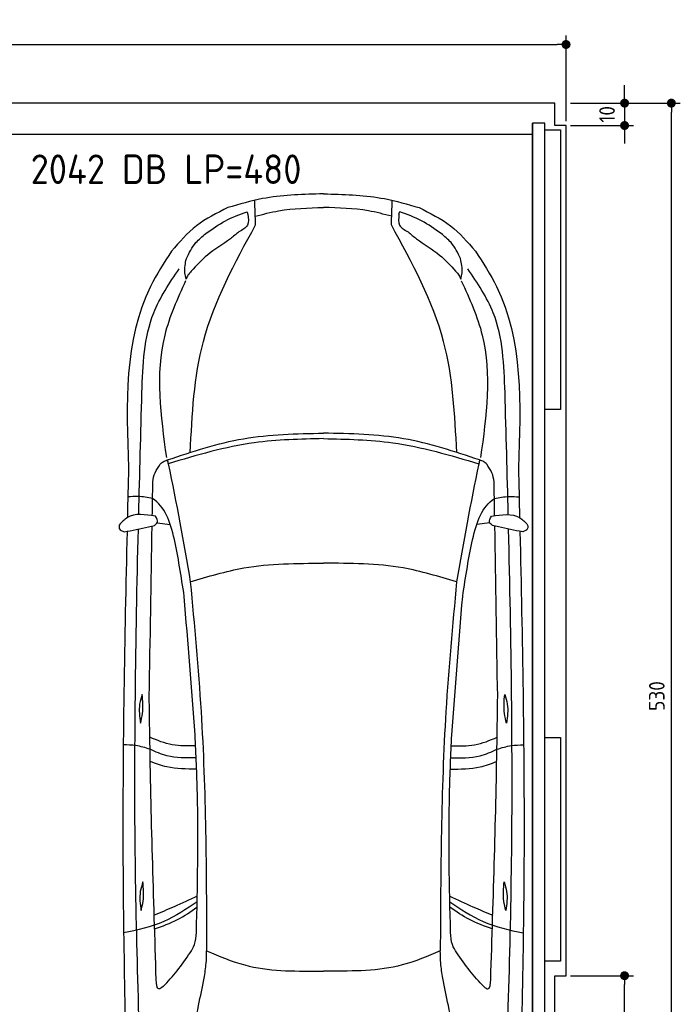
# Model space of a CAD drawing. Header units: millimetres. Extents: x -20 to 5611, y -1049 to 5673.
# Tile 3 of 3: x 2658 to 5611, y 1272 to 5673. Entities that reach past the tile are written whole.
import ezdxf

# ---------------------------------------------------------------- set-up
doc = ezdxf.new("R2010")
doc.units = ezdxf.units.MM
for name, color, linetype in [('4', 3, 'Continuous'), ('5', 3, 'Continuous'), ('car', 10, 'Continuous')]:
    doc.layers.add(name, color=color, linetype=linetype)
doc.styles.get("Standard").update_dxf_attribs({"font": 'ISOCP.SHX'})
doc.dimstyles.new('GEN-ISO', dxfattribs={"dimscale": 20, "dimtxt": 3.5, "dimasz": 2, "dimexe": 2, "dimexo": 1, "dimgap": 1.5, "dimtad": 1, "dimdec": 1, "dimdsep": 46, "dimtxsty": 'Standard', "dimblk": 'PUNKT', "dimcen": 2, "dimclrd": 256, "dimclre": 256, "dimclrt": 2, "dimadec": 0, "dimazin": 0, "dimtp": 0.1, "dimtm": 0.1, "dimtfac": 0.71, "dimtdec": 1, "dimtmove": 2, "dimatfit": 3, "dimldrblk": 'PUNKT', "dimfxl": 0, "dimtolj": 1, "dimarcsym": 0})

# ---------------------------------------------------------------- blocks, each defined once
blk = doc.blocks.new('PUNKT')
at = {"layer": '4', "color": 0, "linetype": 'ByBlock'}
blk.add_line((-0.5, 0), (-1, 0), dxfattribs=at)
at = {"layer": '4', "color": 0, "linetype": 'ByBlock', "const_width": 0.5}
blk.add_lwpolyline([(-0.25, 0, 1), (0.25, 0, 1)], format="xyb", close=True, dxfattribs=at)
blk = doc.blocks.new('*D5')
at = {"layer": '5', "lineweight": -2}
for p, q in [((5120, 5300), (5610.6, 5300)), ((5570.6, 40), (5570.6, 5260)), ((5070, 0), (5610.6, 0))]:
    blk.add_line(p, q, dxfattribs=at)
at = {"layer": 'DEFPOINTS', "color": 0}
for p in [(5100, 5300), (5570.6, 5300), (5050, 0)]:
    blk.add_point(p, dxfattribs=at)
at = {"layer": '5', "lineweight": -2, "xscale": 40, "yscale": 40, "zscale": 40}
for p, rotation in [((5570.6, 5300), 90), ((5570.6, 0), 270)]:
    blk.add_blockref('PUNKT', p, dxfattribs=dict(at, rotation=rotation))
at = {"layer": '5', "color": 2, "insert": (5505.6, 2650), "char_height": 70, "attachment_point": 5, "rotation": 90}
blk.add_mtext('\\A1;530', dxfattribs=at)
blk = doc.blocks.new('*D6')
at = {"layer": '5', "lineweight": -2}
for p, q in [((5120, 1400), (5401.5, 1400)), ((5361.5, 40), (5361.5, 1360)), ((5070, 0), (5401.5, 0))]:
    blk.add_line(p, q, dxfattribs=at)
at = {"layer": 'DEFPOINTS', "color": 0}
for p in [(5100, 1400), (5361.5, 1400), (5050, 0)]:
    blk.add_point(p, dxfattribs=at)
at = {"layer": '5', "lineweight": -2, "xscale": 40, "yscale": 40, "zscale": 40}
for p, rotation in [((5361.5, 1400), 90), ((5361.5, 0), 270)]:
    blk.add_blockref('PUNKT', p, dxfattribs=dict(at, rotation=rotation))
at = {"layer": '5', "color": 2, "insert": (5296.5, 700), "char_height": 70, "attachment_point": 5, "rotation": 90}
blk.add_mtext('\\A1;140', dxfattribs=at)
blk = doc.blocks.new('*D3')
at = {"layer": '5', "lineweight": -2}
for p, q in [((5361.5, 5340), (5361.5, 5380)), ((5120, 5300), (5401.5, 5300)), ((5361.5, 5300), (5361.5, 5200)), ((5120, 5200), (5401.5, 5200)), ((5361.5, 5160), (5361.5, 5120))]:
    blk.add_line(p, q, dxfattribs=at)
at = {"layer": 'DEFPOINTS', "color": 0}
for p in [(5100, 5300), (5100, 5200), (5361.5, 5200)]:
    blk.add_point(p, dxfattribs=at)
at = {"layer": '5', "lineweight": -2, "xscale": 40, "yscale": 40, "zscale": 40}
for p, rotation in [((5361.5, 5300), 270), ((5361.5, 5200), 90)]:
    blk.add_blockref('PUNKT', p, dxfattribs=dict(at, rotation=rotation))
at = {"layer": '5', "color": 2, "insert": (5283.2, 5250), "char_height": 70, "attachment_point": 5, "rotation": 90}
blk.add_mtext('\\A1;10', dxfattribs=at)
blk = doc.blocks.new('*D4')
at = {"layer": '5', "lineweight": -2}
for p, q in [((0, 5220), (0, 5602.1)), ((5100, 5220), (5100, 5602.1)), ((40, 5562.1), (5060, 5562.1))]:
    blk.add_line(p, q, dxfattribs=at)
at = {"layer": 'DEFPOINTS', "color": 0}
for p in [(5100, 5562.1), (0, 5200), (5100, 5200)]:
    blk.add_point(p, dxfattribs=at)
at = {"layer": '5', "lineweight": -2, "xscale": 40, "yscale": 40, "zscale": 40, "rotation": 180}
blk.add_blockref('PUNKT', (0, 5562.1), dxfattribs=at)
at = {"layer": '5', "lineweight": -2, "xscale": 40, "yscale": 40, "zscale": 40}
blk.add_blockref('PUNKT', (5100, 5562.1), dxfattribs=at)
at = {"layer": '5', "color": 2, "insert": (2550, 5627.1), "char_height": 70, "attachment_point": 5}
blk.add_mtext('510', dxfattribs=at)

msp = doc.modelspace()

# ---------------------------------------------------------------- linework, layer by layer
msp.add_line((4950, 5160), (150, 5160))
msp.add_lwpolyline([(50, 5300), (50, 5200), (0, 5200), (0, 1400), (50, 1400), (50, 0), (5050, 0), (5050, 1400), (5100, 1400), (5100, 5200), (5050, 5200), (5050, 5300)], close=True)
for points in [[(150, 30), (4950, 30), (4950, 5210)], [(5005, 5210), (4950, 5210), (4950, 30), (4977.5, 30)], [(5005, 250), (5005, 5210)], [(5005, 5180), (5075, 5180), (5075, 3930), (5005, 3930)], [(5005, 2465), (5075, 2465), (5075, 1465), (5005, 1465)]]:
    msp.add_lwpolyline(points)
at = {"layer": 'car'}
for p, q in [((4015.99, 4894.6), (3998.07, 4894.26)), ((4015.99, 4894.6), (4033.91, 4894.26)), ((3272.28, 3423.5), (3330.85, 3417.13)), ((4759.66, 3423.48), (4701.09, 3417.11)), ((3993.11, 1420.49), (4015.94, 1420.5)), ((4038.77, 1420.49), (4015.94, 1420.5))]:
    msp.add_line(p, q, dxfattribs=at)
for points in [[(3998.07, 4894.26), (3743.6, 4873.1), (3588.71, 4833.05)], [(4033.91, 4894.26), (4288.38, 4873.09), (4443.27, 4833.04)], [(3712.43, 4755.49), (3708.69, 4865.74)], [(4319.54, 4755.48), (4323.29, 4865.73)], [(3588.71, 4833.05), (3448.64, 4751.63), (3336.96, 4638.92)], [(3490.7, 4717.11), (3577.57, 4773.85), (3674.53, 4814.61)], [(3678.55, 4803.33), (3675.85, 4754.92), (3637.96, 4724.79)], [(3678.55, 4803.33), (3676.61, 4811.92), (3674.53, 4814.61)], [(3711.11, 4794.32), (3815.48, 4818.62), (4015.99, 4833.47)], [(4320.86, 4794.31), (4216.49, 4818.62), (4015.99, 4833.47)], [(4353.42, 4803.32), (4356.13, 4754.91), (4394.01, 4724.78)], [(4353.42, 4803.32), (4355.37, 4811.91), (4357.44, 4814.6)], [(4541.28, 4717.09), (4454.4, 4773.83), (4357.44, 4814.6)], [(4443.27, 4833.04), (4583.34, 4751.61), (4695.01, 4638.9)], [(3420.57, 3738.7), (3479.39, 4235.01), (3712.43, 4755.49)], [(4611.38, 3738.69), (4552.57, 4235), (4319.54, 4755.48)], [(3403.09, 4605.32), (3445.92, 4676.46), (3490.7, 4717.11)], [(3637.96, 4724.79), (3600.25, 4694.02), (3497.1, 4620.65), (3425.39, 4549.26)], [(4394.01, 4724.78), (4431.72, 4694), (4534.87, 4620.63), (4606.58, 4549.24)], [(4628.88, 4605.31), (4586.05, 4676.44), (4541.28, 4717.09)], [(3336.96, 4638.92), (3243.02, 4480.43), (3144.69, 3669.92)], [(4695.01, 4638.9), (4788.95, 4480.41), (4887.26, 3669.9)], [(3402.18, 4512.85), (3396.79, 4542.16), (3403.09, 4605.32)], [(4629.79, 4512.83), (4635.18, 4542.14), (4628.88, 4605.31)], [(3204.56, 4006.49), (3257.12, 4362.2), (3371, 4560.16)], [(3425.39, 4549.26), (3410.43, 4531.23), (3402.18, 4512.85)], [(4606.58, 4549.24), (4621.54, 4531.21), (4629.79, 4512.83)], [(4827.39, 4006.47), (4774.84, 4362.18), (4660.97, 4560.14)], [(3400.02, 4506.42), (3306.49, 4262.95), (3313.96, 3716.16)], [(4631.95, 4506.4), (4725.47, 4262.93), (4717.98, 3716.14)], [(3318.13, 3705), (3658.25, 3800.09), (4015.97, 3824.93)], [(4015.97, 3800.4), (3706.62, 3781.91), (3321.77, 3688.06)], [(4713.81, 3704.98), (4373.7, 3800.08), (4015.97, 3824.93)], [(4015.97, 3800.4), (4325.33, 3781.91), (4710.17, 3688.04)], [(3286.56, 3685.67), (3299.62, 3697.09), (3318.13, 3705)], [(3318.13, 3705), (3321.77, 3688.06), (3420.91, 3160.36)], [(4713.81, 3704.98), (4710.17, 3688.04), (4611.02, 3160.34)], [(4745.39, 3685.65), (4732.32, 3697.07), (4713.81, 3704.98)], [(3252.8, 3565.05), (3263.15, 3648.04), (3286.56, 3685.67)], [(4779.15, 3565.03), (4768.79, 3648.02), (4745.39, 3685.65)], [(3252.25, 3532.55), (3187.18, 3542.06), (3141.63, 3540.04)], [(4779.69, 3532.53), (4844.76, 3542.03), (4890.31, 3540.02)], [(3264.98, 3453.74), (3139.48, 3447.49), (3103.57, 3414.4)], [(3261.08, 3412.73), (3273.91, 3426.8), (3264.98, 3453.74)], [(4770.86, 3412.7), (4758.02, 3426.77), (4766.96, 3453.72)], [(4766.96, 3453.72), (4892.46, 3447.46), (4928.36, 3414.37)], [(3103.57, 3414.4), (3103.57, 3398.2), (3125.79, 3383.4)], [(3125.79, 3383.4), (3233.38, 3406.47), (3261.08, 3412.73)], [(4906.14, 3383.37), (4798.55, 3406.45), (4770.86, 3412.7)], [(4928.36, 3414.37), (4928.36, 3398.17), (4906.14, 3383.37)], [(3420.91, 3160.36), (3660.35, 3222.35), (4015.97, 3243.73)], [(4611.02, 3160.34), (4371.58, 3222.34), (4015.97, 3243.73)], [(3420.91, 3160.36), (3468.82, 2580.72), (3493.91, 1511.7)], [(4611.02, 3160.34), (4563.1, 2580.71), (4537.97, 1511.68)], [(3442.55, 2476.13), (3393.92, 3095.48)], [(4589.36, 2476.12), (4638, 3095.46)], [(3206.06, 2657.57), (3194.48, 2614.34), (3197.94, 2529.05)], [(3197.94, 2529.05), (3206.94, 2571.51), (3206.06, 2657.57)], [(3268.53, 1383.49), (3239.65, 2481.56), (3237.45, 2647.74)], [(4763.34, 1383.47), (4792.27, 2481.54), (4794.47, 2647.72)], [(4833.98, 2529.03), (4824.98, 2571.48), (4825.86, 2657.54)], [(4825.86, 2657.54), (4837.44, 2614.32), (4833.98, 2529.03)], [(3444.72, 2427.98), (3340.31, 2432.05), (3239.89, 2465.47)], [(3448.11, 1592.88), (3452.61, 2214.05), (3442.55, 2476.13)], [(4583.78, 1592.86), (4579.29, 2214.04), (4589.36, 2476.12)], [(4587.19, 2427.96), (4691.6, 2432.03), (4792.02, 2465.45)], [(3240.76, 2412), (3177.06, 2428.43), (3121.35, 2431.68)], [(4791.15, 2411.98), (4854.85, 2428.4), (4910.56, 2431.65)], [(3447.04, 2374.37), (3316.03, 2383.19), (3240.76, 2412)], [(4584.86, 2374.35), (4715.88, 2383.17), (4791.15, 2411.98)], [(3449.09, 2323.71), (3315.85, 2333.36), (3241.73, 2357.48)], [(4582.82, 2323.69), (4716.06, 2333.34), (4790.18, 2357.46)], [(3208.95, 1819.45), (3197.37, 1776.23), (3200.83, 1690.93)], [(3200.83, 1690.93), (3209.82, 1733.39), (3208.95, 1819.45)], [(4831.06, 1690.91), (4822.06, 1733.37), (4822.94, 1819.43)], [(4822.94, 1819.43), (4834.53, 1776.2), (4831.06, 1690.91)], [(3451.19, 1730.1), (3302.88, 1642.48), (3122.94, 1591.07)], [(3451.73, 1756.11), (3348.21, 1708.02), (3259.45, 1670.87)], [(4580.16, 1756.1), (4683.68, 1708.01), (4772.43, 1670.85)], [(4580.69, 1730.09), (4729.01, 1642.46), (4908.95, 1591.04)], [(3261.36, 1609.39), (3363.82, 1650.77), (3450.68, 1706.01)], [(4770.52, 1609.37), (4668.06, 1650.75), (4581.21, 1705.99)], [(3420.47, 1502.87), (3439.54, 1538.81), (3448.11, 1592.88)], [(4611.42, 1502.86), (4592.35, 1538.79), (4583.78, 1592.86)], [(3482.92, 1388.54), (3491.63, 1456.19), (3493.91, 1511.7)], [(3493.91, 1511.7), (3663.95, 1448.02), (3993.11, 1420.49)], [(4537.97, 1511.68), (4367.93, 1448.01), (4038.77, 1420.49)], [(4548.96, 1388.53), (4540.25, 1456.17), (4537.97, 1511.68)], [(3299.15, 1351.04), (3280.81, 1340.84), (3268.53, 1383.49)], [(3392.69, 962.07), (3457.83, 1267.09), (3482.92, 1388.54)], [(4639.18, 962.05), (4574.05, 1267.08), (4548.96, 1388.53)], [(4732.73, 1351.02), (4751.07, 1340.82), (4763.34, 1383.47)]]:
    msp.add_spline(points, degree=3, dxfattribs=at)
for points in [[(3190.26, 3461.16), (3194.71, 3642.94), (3199.64, 3824.72), (3204.56, 4006.49)], [(4841.68, 3461.14), (4837.24, 3642.92), (4832.31, 3824.69), (4827.39, 4006.47)], [(3144.69, 3669.92), (3142.94, 3595.78), (3141.19, 3521.63), (3139.48, 3447.49)], [(4887.26, 3669.9), (4889, 3595.75), (4890.75, 3521.61), (4892.46, 3447.46)], [(3250.97, 3455.97), (3251.58, 3492.33), (3252.19, 3528.69), (3252.8, 3565.05)], [(4780.97, 3455.95), (4780.36, 3492.31), (4779.75, 3528.67), (4779.15, 3565.03)], [(3237.45, 2647.74), (3241.7, 2901.91), (3245.95, 3156.09), (3250.21, 3410.26)], [(4794.47, 2647.72), (4790.22, 2901.89), (4785.98, 3156.07), (4781.73, 3410.24)]]:
    msp.add_open_spline(points, degree=3, dxfattribs=at)
for points, knots in [([(3393.92, 3095.48), (3380.25, 3184.95), (3351.3, 3374.3), (3307.05, 3496.48), (3252.25, 3532.55)], [0, 0, 0, 0, 271.1433691, 573.8124327, 573.8124327, 573.8124327, 573.8124327]), ([(4638, 3095.46), (4651.68, 3184.93), (4680.63, 3374.28), (4724.89, 3496.46), (4779.69, 3532.53)], [0, 0, 0, 0, 271.1433691, 573.8124327, 573.8124327, 573.8124327, 573.8124327]), ([(3212.42, 616.35), (3196.55, 1047.35), (3162.44, 1973.94), (3176.92, 2900.9), (3188.71, 3396.71)], [0, 0, 0, 0, 1293.6136458, 2781.0913078, 2781.0913078, 2781.0913078, 2781.0913078]), ([(4819.44, 616.33), (4835.32, 1047.33), (4869.46, 1973.92), (4855, 2900.87), (4843.23, 3396.69)], [0, 0, 0, 0, 1293.6136458, 2781.0913078, 2781.0913078, 2781.0913078, 2781.0913078]), ([(3138.07, 3385.98), (3127.14, 2906.9), (3110.08, 2011.34), (3131.1, 1115.83), (3140.88, 699.37)], [283.9698587, 283.9698587, 283.9698587, 283.9698587, 1721.3370464, 2970.9050259, 2970.9050259, 2970.9050259, 2970.9050259]), ([(4893.87, 3385.95), (4904.78, 2906.88), (4921.82, 2011.32), (4900.77, 1115.81), (4890.98, 699.35)], [283.9698587, 283.9698587, 283.9698587, 283.9698587, 1721.3370464, 2970.9050259, 2970.9050259, 2970.9050259, 2970.9050259]), ([(3299.15, 1351.04), (3321.06, 1373.98), (3365.02, 1421.75), (3401.69, 1475.41), (3420.47, 1502.87)], [34.3542142, 34.3542142, 34.3542142, 34.3542142, 129.366936, 229.0092112, 229.0092112, 229.0092112, 229.0092112]), ([(4732.73, 1351.02), (4710.82, 1373.96), (4666.86, 1421.73), (4630.19, 1475.39), (4611.42, 1502.86)], [34.3542142, 34.3542142, 34.3542142, 34.3542142, 129.366936, 229.0092112, 229.0092112, 229.0092112, 229.0092112])]:
    msp.add_open_spline(points, degree=3, knots=knots, dxfattribs=at)

# ---------------------------------------------------------------- texts
msp.add_text('2042 DB LP=480', height=132).set_placement((2707.49, 4938.68))

# ---------------------------------------------------------------- dimensions: what is measured, and where the dimension line sits
at = {"layer": '5'}
dim = msp.add_linear_dim(base=(5100, 5562.06), p1=(0, 5200), p2=(5100, 5200), dimstyle='GEN-ISO', override={"dimlfac": 0.1, "dimtolj": 0}, dxfattribs=at)
dim.commit()
dim.dimension.update_dxf_attribs({"geometry": '*D4', "text_midpoint": (2550, 5627.06)})
dim = msp.add_linear_dim(base=(5361.5, 5200), p1=(5100, 5300), p2=(5100, 5200), angle=90, dimstyle='GEN-ISO', override={"dimlfac": 0.1}, dxfattribs=at)
dim.commit()
dim.dimension.update_dxf_attribs({"geometry": '*D3', "text_midpoint": (5283.21, 5250), "dimtype": 160})
for base, p2, picture, middle in [((5570.6, 5300), (5100, 5300), '*D5', (5505.6, 2650)), ((5361.5, 1400), (5100, 1400), '*D6', (5296.5, 700))]:
    dim = msp.add_linear_dim(base=base, p1=(5050, 0), p2=p2, angle=270, dimstyle='GEN-ISO', override={"dimlfac": 0.1}, dxfattribs=at)
    dim.commit()
    dim.dimension.update_dxf_attribs({"geometry": picture, "text_midpoint": middle})

doc.saveas('drawing.dxf')
